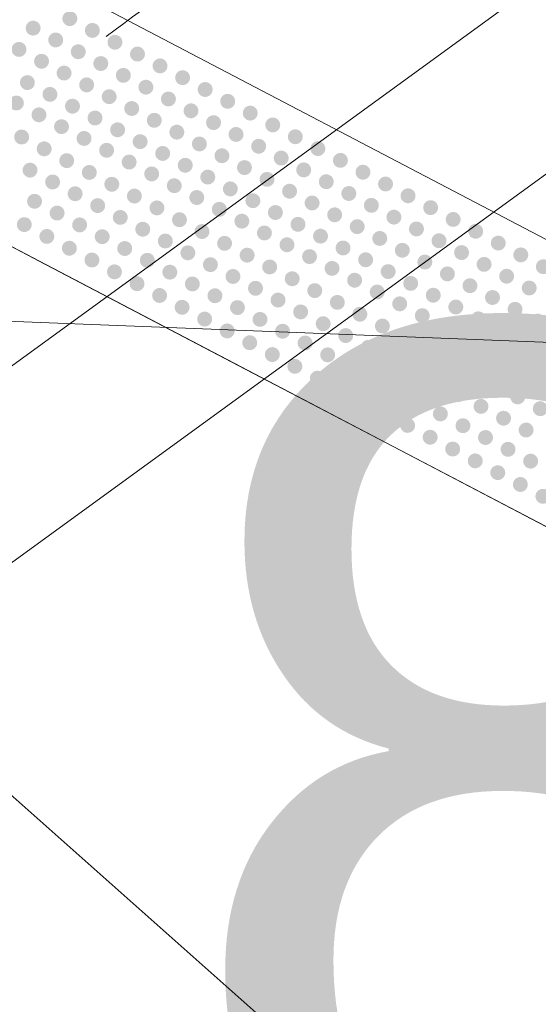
# Model space of a CAD drawing. Header units: feet. Extents: x 2433273 to 2447442, y 555003 to 575201.
# Tile 129 of 226: x 2446031 to 2446035, y 557980 to 557988. Entities that reach past the tile are written whole.
import ezdxf
from ezdxf.enums import TextEntityAlignment as Align

# ---------------------------------------------------------------- set-up
doc = ezdxf.new("R2010")
doc.units = ezdxf.units.FT
doc.header["$LTSCALE"] = 50
doc.header["$MEASUREMENT"] = 0
for name, pattern in [('cl50', [100, 7.5, -7.5, 70, -7.5, 7.5]), ('DGN Style 3', [677.930942, 484.236387, -193.694555]), ('DGN Style 5', [338.965471, 145.270916, -193.694555]), ('DGN Style 7', [968.472775, 435.812749, -193.694555, 145.270916, -193.694555])]:
    doc.linetypes.add(name, pattern=pattern)
for name, color, linetype, lineweight in [('DR_P_Flow_Arrow', 151, 'Continuous', 13), ('DR_P_Text', 7, 'Continuous', 13), ('DR_X_Storm_Sewer', 151, 'DGN Style 5', 0), ('GE_P_CL_50', 7, 'cl50', 13), ('GE_P_Driveway_CL', 7, 'DGN Style 7', 13), ('PV_P_Bikeway', 193, 'Continuous', 13), ('PV_P_Curb_Ramp', 120, 'Continuous', 13), ('PV_X_EOP', 7, 'DGN Style 3', 0), ('SV_X_Text', 7, 'Continuous', 0)]:
    doc.layers.add(name, color=color, linetype=linetype, lineweight=lineweight)
doc.styles.add('Slanted-Normal LS 0.50', font='font31.shx', dxfattribs={"height": 0.14})

# ---------------------------------------------------------------- blocks, each defined once
blk = doc.blocks.new('DFL-P_17')
at = {"layer": 'DR_P_Flow_Arrow', "color": 151, "linetype": 'Continuous', "lineweight": 13}
blk.add_open_spline([(-0.07992, 0.00025), (-0.08097, 0.00025), (-0.08203, 0.00025), (-0.08308, 0.00025), (-0.09434, 0.00029), (-0.10513, 0.00501), (-0.116, 0.00775), (-0.1231, 0.00954), (-0.12983, 0.0131), (-0.13683, 0.015), (-0.15466, 0.01984), (-0.16374, -0.02019), (-0.17925, -0.02175), (-0.19684, -0.02351), (-0.21286, 0.01821), (-0.22775, 0.0195), (-0.24402, 0.0209), (-0.26479, -0.02818), (-0.28375, -0.02175), (-0.29058, -0.01944), (-0.28674, 0.00067), (-0.29508, 0.00058), (-0.31339, 0.00039), (-0.33169, 0.00019), (-0.35, 0)], degree=3, knots=[0, 0, 0, 0, 0.009646, 0.009646, 0.009646, 0.112481, 0.112481, 0.112481, 0.179673, 0.179673, 0.179673, 0.350625, 0.350625, 0.350625, 0.544565, 0.544565, 0.544565, 0.756426, 0.756426, 0.756426, 0.832712, 0.832712, 0.832712, 1, 1, 1, 1], dxfattribs=at)

msp = doc.modelspace()

# ---------------------------------------------------------------- hatches: boundary and pattern name
at = {"layer": 'PV_P_Curb_Ramp'}
h = msp.add_hatch(color=256, dxfattribs=at)
edge = h.paths.add_edge_path()
edge.add_arc((2446031.5132, 557987.8308), 0.0585, 0, 360)
h = msp.add_hatch(color=256, dxfattribs=at)
edge = h.paths.add_edge_path()
edge.add_arc((2446031.2248, 557987.7561), 0.0585, 0, 360)
h = msp.add_hatch(color=256, dxfattribs=at)
edge = h.paths.add_edge_path()
edge.add_arc((2446031.6903, 557987.7379), 0.0585, 0, 360)
h = msp.add_hatch(color=256, dxfattribs=at)
edge = h.paths.add_edge_path()
edge.add_arc((2446031.402, 557987.6632), 0.0585, 0, 360)
h = msp.add_hatch(color=256, dxfattribs=at)
edge = h.paths.add_edge_path()
edge.add_arc((2446031.8674, 557987.6451), 0.0585, 0, 360)
h = msp.add_hatch(color=256, dxfattribs=at)
edge = h.paths.add_edge_path()
edge.add_arc((2446031.1137, 557987.5886), 0.0585, 0, 360)
h = msp.add_hatch(color=256, dxfattribs=at)
edge = h.paths.add_edge_path()
edge.add_arc((2446031.5791, 557987.5704), 0.0585, 0, 360)
h = msp.add_hatch(color=256, dxfattribs=at)
edge = h.paths.add_edge_path()
edge.add_arc((2446032.0446, 557987.5522), 0.0585, 0, 360)
h = msp.add_hatch(color=256, dxfattribs=at)
edge = h.paths.add_edge_path()
edge.add_arc((2446031.2908, 557987.4957), 0.0585, 0, 360)
h = msp.add_hatch(color=256, dxfattribs=at)
edge = h.paths.add_edge_path()
edge.add_arc((2446031.7563, 557987.4776), 0.0585, 0, 360)
h = msp.add_hatch(color=256, dxfattribs=at)
edge = h.paths.add_edge_path()
edge.add_arc((2446031.468, 557987.4029), 0.0585, 0, 360)
h = msp.add_hatch(color=256, dxfattribs=at)
edge = h.paths.add_edge_path()
edge.add_arc((2446032.2217, 557987.4594), 0.0585, 0, 360)
h = msp.add_hatch(color=256, dxfattribs=at)
edge = h.paths.add_edge_path()
edge.add_arc((2446031.1796, 557987.3282), 0.0585, 0, 360)
h = msp.add_hatch(color=256, dxfattribs=at)
edge = h.paths.add_edge_path()
edge.add_arc((2446031.6451, 557987.31), 0.0585, 0, 360)
h = msp.add_hatch(color=256, dxfattribs=at)
edge = h.paths.add_edge_path()
edge.add_arc((2446031.9334, 557987.3847), 0.0585, 0, 360)
h = msp.add_hatch(color=256, dxfattribs=at)
edge = h.paths.add_edge_path()
edge.add_arc((2446032.3989, 557987.3666), 0.0585, 0, 360)
h = msp.add_hatch(color=256, dxfattribs=at)
edge = h.paths.add_edge_path()
edge.add_arc((2446031.3568, 557987.2353), 0.0585, 0, 360)
h = msp.add_hatch(color=256, dxfattribs=at)
edge = h.paths.add_edge_path()
edge.add_arc((2446032.1106, 557987.2919), 0.0585, 0, 360)
h = msp.add_hatch(color=256, dxfattribs=at)
edge = h.paths.add_edge_path()
edge.add_arc((2446032.576, 557987.2737), 0.0585, 0, 360)
h = msp.add_hatch(color=256, dxfattribs=at)
edge = h.paths.add_edge_path()
edge.add_arc((2446031.0933, 557987.1675), 0.0585, 0, 360)
h = msp.add_hatch(color=256, dxfattribs=at)
edge = h.paths.add_edge_path()
edge.add_arc((2446031.8222, 557987.2172), 0.0585, 0, 360)
h = msp.add_hatch(color=256, dxfattribs=at)
edge = h.paths.add_edge_path()
edge.add_arc((2446032.2877, 557987.199), 0.0585, 0, 360)
h = msp.add_hatch(color=256, dxfattribs=at)
edge = h.paths.add_edge_path()
edge.add_arc((2446032.7532, 557987.1809), 0.0585, 0, 360)
h = msp.add_hatch(color=256, dxfattribs=at)
edge = h.paths.add_edge_path()
edge.add_arc((2446031.5339, 557987.1425), 0.0585, 0, 360)
h = msp.add_hatch(color=256, dxfattribs=at)
edge = h.paths.add_edge_path()
edge.add_arc((2446031.9994, 557987.1243), 0.0585, 0, 360)
h = msp.add_hatch(color=256, dxfattribs=at)
edge = h.paths.add_edge_path()
edge.add_arc((2446032.4648, 557987.1062), 0.0585, 0, 360)
h = msp.add_hatch(color=256, dxfattribs=at)
edge = h.paths.add_edge_path()
edge.add_arc((2446032.9303, 557987.088), 0.0585, 0, 360)
h = msp.add_hatch(color=256, dxfattribs=at)
edge = h.paths.add_edge_path()
edge.add_arc((2446031.2704, 557987.0746), 0.0585, 0, 360)
h = msp.add_hatch(color=256, dxfattribs=at)
edge = h.paths.add_edge_path()
edge.add_arc((2446031.7111, 557987.0496), 0.0585, 0, 360)
h = msp.add_hatch(color=256, dxfattribs=at)
edge = h.paths.add_edge_path()
edge.add_arc((2446032.1765, 557987.0315), 0.0585, 0, 360)
h = msp.add_hatch(color=256, dxfattribs=at)
edge = h.paths.add_edge_path()
edge.add_arc((2446032.642, 557987.0133), 0.0585, 0, 360)
h = msp.add_hatch(color=256, dxfattribs=at)
edge = h.paths.add_edge_path()
edge.add_arc((2446031.4476, 557986.9818), 0.0585, 0, 360)
h = msp.add_hatch(color=256, dxfattribs=at)
edge = h.paths.add_edge_path()
edge.add_arc((2446031.8882, 557986.9568), 0.0585, 0, 360)
h = msp.add_hatch(color=256, dxfattribs=at)
edge = h.paths.add_edge_path()
edge.add_arc((2446032.3537, 557986.9386), 0.0585, 0, 360)
h = msp.add_hatch(color=256, dxfattribs=at)
edge = h.paths.add_edge_path()
edge.add_arc((2446033.1074, 557986.9952), 0.0585, 0, 360)
h = msp.add_hatch(color=256, dxfattribs=at)
edge = h.paths.add_edge_path()
edge.add_arc((2446031.1344, 557986.9002), 0.0585, 0, 360)
h = msp.add_hatch(color=256, dxfattribs=at)
edge = h.paths.add_edge_path()
edge.add_arc((2446031.6247, 557986.8889), 0.0585, 0, 360)
h = msp.add_hatch(color=256, dxfattribs=at)
edge = h.paths.add_edge_path()
edge.add_arc((2446032.0654, 557986.8639), 0.0585, 0, 360)
h = msp.add_hatch(color=256, dxfattribs=at)
edge = h.paths.add_edge_path()
edge.add_arc((2446032.5308, 557986.8458), 0.0585, 0, 360)
h = msp.add_hatch(color=256, dxfattribs=at)
edge = h.paths.add_edge_path()
edge.add_arc((2446032.8191, 557986.9205), 0.0585, 0, 360)
h = msp.add_hatch(color=256, dxfattribs=at)
edge = h.paths.add_edge_path()
edge.add_arc((2446033.2846, 557986.9023), 0.0585, 0, 360)
h = msp.add_hatch(color=256, dxfattribs=at)
edge = h.paths.add_edge_path()
edge.add_arc((2446031.3116, 557986.8074), 0.0585, 0, 360)
h = msp.add_hatch(color=256, dxfattribs=at)
edge = h.paths.add_edge_path()
edge.add_arc((2446031.8019, 557986.7961), 0.0585, 0, 360)
h = msp.add_hatch(color=256, dxfattribs=at)
edge = h.paths.add_edge_path()
edge.add_arc((2446032.2425, 557986.7711), 0.0585, 0, 360)
h = msp.add_hatch(color=256, dxfattribs=at)
edge = h.paths.add_edge_path()
edge.add_arc((2446032.9963, 557986.8276), 0.0585, 0, 360)
h = msp.add_hatch(color=256, dxfattribs=at)
edge = h.paths.add_edge_path()
edge.add_arc((2446033.4617, 557986.8095), 0.0585, 0, 360)
h = msp.add_hatch(color=256, dxfattribs=at)
edge = h.paths.add_edge_path()
edge.add_arc((2446031.4887, 557986.7146), 0.0585, 0, 360)
h = msp.add_hatch(color=256, dxfattribs=at)
edge = h.paths.add_edge_path()
edge.add_arc((2446031.979, 557986.7032), 0.0585, 0, 360)
h = msp.add_hatch(color=256, dxfattribs=at)
edge = h.paths.add_edge_path()
edge.add_arc((2446032.708, 557986.7529), 0.0585, 0, 360)
h = msp.add_hatch(color=256, dxfattribs=at)
edge = h.paths.add_edge_path()
edge.add_arc((2446033.1734, 557986.7348), 0.0585, 0, 360)
h = msp.add_hatch(color=256, dxfattribs=at)
edge = h.paths.add_edge_path()
edge.add_arc((2446033.6389, 557986.7166), 0.0585, 0, 360)
h = msp.add_hatch(color=256, dxfattribs=at)
edge = h.paths.add_edge_path()
edge.add_arc((2446031.2004, 557986.6399), 0.0585, 0, 360)
h = msp.add_hatch(color=256, dxfattribs=at)
edge = h.paths.add_edge_path()
edge.add_arc((2446031.6659, 557986.6217), 0.0585, 0, 360)
h = msp.add_hatch(color=256, dxfattribs=at)
edge = h.paths.add_edge_path()
edge.add_arc((2446032.4196, 557986.6782), 0.0585, 0, 360)
h = msp.add_hatch(color=256, dxfattribs=at)
edge = h.paths.add_edge_path()
edge.add_arc((2446032.8851, 557986.6601), 0.0585, 0, 360)
h = msp.add_hatch(color=256, dxfattribs=at)
edge = h.paths.add_edge_path()
edge.add_arc((2446033.3506, 557986.6419), 0.0585, 0, 360)
h = msp.add_hatch(color=256, dxfattribs=at)
edge = h.paths.add_edge_path()
edge.add_arc((2446033.816, 557986.6238), 0.0585, 0, 360)
h = msp.add_hatch(color=256, dxfattribs=at)
edge = h.paths.add_edge_path()
edge.add_arc((2446031.3776, 557986.547), 0.0585, 0, 360)
h = msp.add_hatch(color=256, dxfattribs=at)
edge = h.paths.add_edge_path()
edge.add_arc((2446032.1561, 557986.6104), 0.0585, 0, 360)
h = msp.add_hatch(color=256, dxfattribs=at)
edge = h.paths.add_edge_path()
edge.add_arc((2446032.5968, 557986.5854), 0.0585, 0, 360)
h = msp.add_hatch(color=256, dxfattribs=at)
edge = h.paths.add_edge_path()
edge.add_arc((2446033.0622, 557986.5672), 0.0585, 0, 360)
h = msp.add_hatch(color=256, dxfattribs=at)
edge = h.paths.add_edge_path()
edge.add_arc((2446033.5277, 557986.5491), 0.0585, 0, 360)
h = msp.add_hatch(color=256, dxfattribs=at)
edge = h.paths.add_edge_path()
edge.add_arc((2446031.843, 557986.5289), 0.0585, 0, 360)
h = msp.add_hatch(color=256, dxfattribs=at)
edge = h.paths.add_edge_path()
edge.add_arc((2446032.3333, 557986.5175), 0.0585, 0, 360)
h = msp.add_hatch(color=256, dxfattribs=at)
edge = h.paths.add_edge_path()
edge.add_arc((2446032.7739, 557986.4926), 0.0585, 0, 360)
h = msp.add_hatch(color=256, dxfattribs=at)
edge = h.paths.add_edge_path()
edge.add_arc((2446033.2394, 557986.4744), 0.0585, 0, 360)
h = msp.add_hatch(color=256, dxfattribs=at)
edge = h.paths.add_edge_path()
edge.add_arc((2446033.9932, 557986.5309), 0.0585, 0, 360)
h = msp.add_hatch(color=256, dxfattribs=at)
edge = h.paths.add_edge_path()
edge.add_arc((2446031.2358, 557986.3953), 0.0585, 0, 360)
h = msp.add_hatch(color=256, dxfattribs=at)
edge = h.paths.add_edge_path()
edge.add_arc((2446031.5547, 557986.4542), 0.0585, 0, 360)
h = msp.add_hatch(color=256, dxfattribs=at)
edge = h.paths.add_edge_path()
edge.add_arc((2446032.0202, 557986.436), 0.0585, 0, 360)
h = msp.add_hatch(color=256, dxfattribs=at)
edge = h.paths.add_edge_path()
edge.add_arc((2446032.5104, 557986.4247), 0.0585, 0, 360)
h = msp.add_hatch(color=256, dxfattribs=at)
edge = h.paths.add_edge_path()
edge.add_arc((2446032.9511, 557986.3997), 0.0585, 0, 360)
h = msp.add_hatch(color=256, dxfattribs=at)
edge = h.paths.add_edge_path()
edge.add_arc((2446033.4165, 557986.3815), 0.0585, 0, 360)
h = msp.add_hatch(color=256, dxfattribs=at)
edge = h.paths.add_edge_path()
edge.add_arc((2446033.7048, 557986.4562), 0.0585, 0, 360)
h = msp.add_hatch(color=256, dxfattribs=at)
edge = h.paths.add_edge_path()
edge.add_arc((2446034.1703, 557986.4381), 0.0585, 0, 360)
h = msp.add_hatch(color=256, dxfattribs=at)
edge = h.paths.add_edge_path()
edge.add_arc((2446031.413, 557986.3025), 0.0585, 0, 360)
h = msp.add_hatch(color=256, dxfattribs=at)
edge = h.paths.add_edge_path()
edge.add_arc((2446031.7318, 557986.3613), 0.0585, 0, 360)
h = msp.add_hatch(color=256, dxfattribs=at)
edge = h.paths.add_edge_path()
edge.add_arc((2446032.1973, 557986.3432), 0.0585, 0, 360)
h = msp.add_hatch(color=256, dxfattribs=at)
edge = h.paths.add_edge_path()
edge.add_arc((2446032.6876, 557986.3318), 0.0585, 0, 360)
h = msp.add_hatch(color=256, dxfattribs=at)
edge = h.paths.add_edge_path()
edge.add_arc((2446033.1282, 557986.3069), 0.0585, 0, 360)
h = msp.add_hatch(color=256, dxfattribs=at)
edge = h.paths.add_edge_path()
edge.add_arc((2446033.882, 557986.3634), 0.0585, 0, 360)
h = msp.add_hatch(color=256, dxfattribs=at)
edge = h.paths.add_edge_path()
edge.add_arc((2446034.3474, 557986.3452), 0.0585, 0, 360)
h = msp.add_hatch(color=256, dxfattribs=at)
edge = h.paths.add_edge_path()
edge.add_arc((2446031.909, 557986.2685), 0.0585, 0, 360)
h = msp.add_hatch(color=256, dxfattribs=at)
edge = h.paths.add_edge_path()
edge.add_arc((2446032.3744, 557986.2503), 0.0585, 0, 360)
h = msp.add_hatch(color=256, dxfattribs=at)
edge = h.paths.add_edge_path()
edge.add_arc((2446032.8647, 557986.239), 0.0585, 0, 360)
h = msp.add_hatch(color=256, dxfattribs=at)
edge = h.paths.add_edge_path()
edge.add_arc((2446033.5937, 557986.2887), 0.0585, 0, 360)
h = msp.add_hatch(color=256, dxfattribs=at)
edge = h.paths.add_edge_path()
edge.add_arc((2446034.0591, 557986.2705), 0.0585, 0, 360)
h = msp.add_hatch(color=256, dxfattribs=at)
edge = h.paths.add_edge_path()
edge.add_arc((2446034.5246, 557986.2524), 0.0585, 0, 360)
h = msp.add_hatch(color=256, dxfattribs=at)
edge = h.paths.add_edge_path()
edge.add_arc((2446031.1552, 557986.2119), 0.0585, 0, 360)
h = msp.add_hatch(color=256, dxfattribs=at)
edge = h.paths.add_edge_path()
edge.add_arc((2446031.5901, 557986.2096), 0.0585, 0, 360)
h = msp.add_hatch(color=256, dxfattribs=at)
edge = h.paths.add_edge_path()
edge.add_arc((2446032.0861, 557986.1756), 0.0585, 0, 360)
h = msp.add_hatch(color=256, dxfattribs=at)
edge = h.paths.add_edge_path()
edge.add_arc((2446032.5516, 557986.1575), 0.0585, 0, 360)
h = msp.add_hatch(color=256, dxfattribs=at)
edge = h.paths.add_edge_path()
edge.add_arc((2446033.3054, 557986.214), 0.0585, 0, 360)
h = msp.add_hatch(color=256, dxfattribs=at)
edge = h.paths.add_edge_path()
edge.add_arc((2446033.7708, 557986.1959), 0.0585, 0, 360)
h = msp.add_hatch(color=256, dxfattribs=at)
edge = h.paths.add_edge_path()
edge.add_arc((2446034.2363, 557986.1777), 0.0585, 0, 360)
h = msp.add_hatch(color=256, dxfattribs=at)
edge = h.paths.add_edge_path()
edge.add_arc((2446034.7017, 557986.1595), 0.0585, 0, 360)
h = msp.add_hatch(color=256, dxfattribs=at)
edge = h.paths.add_edge_path()
edge.add_arc((2446031.3324, 557986.1191), 0.0585, 0, 360)
h = msp.add_hatch(color=256, dxfattribs=at)
edge = h.paths.add_edge_path()
edge.add_arc((2446031.7672, 557986.1168), 0.0585, 0, 360)
h = msp.add_hatch(color=256, dxfattribs=at)
edge = h.paths.add_edge_path()
edge.add_arc((2446032.2633, 557986.0828), 0.0585, 0, 360)
h = msp.add_hatch(color=256, dxfattribs=at)
edge = h.paths.add_edge_path()
edge.add_arc((2446033.0419, 557986.1461), 0.0585, 0, 360)
h = msp.add_hatch(color=256, dxfattribs=at)
edge = h.paths.add_edge_path()
edge.add_arc((2446033.4825, 557986.1212), 0.0585, 0, 360)
h = msp.add_hatch(color=256, dxfattribs=at)
edge = h.paths.add_edge_path()
edge.add_arc((2446033.948, 557986.103), 0.0585, 0, 360)
h = msp.add_hatch(color=256, dxfattribs=at)
edge = h.paths.add_edge_path()
edge.add_arc((2446034.4134, 557986.0849), 0.0585, 0, 360)
h = msp.add_hatch(color=256, dxfattribs=at)
edge = h.paths.add_edge_path()
edge.add_arc((2446031.5095, 557986.0262), 0.0585, 0, 360)
h = msp.add_hatch(color=256, dxfattribs=at)
edge = h.paths.add_edge_path()
edge.add_arc((2446031.9444, 557986.0239), 0.0585, 0, 360)
h = msp.add_hatch(color=256, dxfattribs=at)
edge = h.paths.add_edge_path()
edge.add_arc((2446032.7287, 557986.0646), 0.0585, 0, 360)
h = msp.add_hatch(color=256, dxfattribs=at)
edge = h.paths.add_edge_path()
edge.add_arc((2446033.219, 557986.0533), 0.0585, 0, 360)
h = msp.add_hatch(color=256, dxfattribs=at)
edge = h.paths.add_edge_path()
edge.add_arc((2446033.6596, 557986.0283), 0.0585, 0, 360)
h = msp.add_hatch(color=256, dxfattribs=at)
edge = h.paths.add_edge_path()
edge.add_arc((2446034.1251, 557986.0102), 0.0585, 0, 360)
h = msp.add_hatch(color=256, dxfattribs=at)
edge = h.paths.add_edge_path()
edge.add_arc((2446034.8789, 557986.0667), 0.0585, 0, 360)
h = msp.add_hatch(color=256, dxfattribs=at)
edge = h.paths.add_edge_path()
edge.add_arc((2446031.6866, 557985.9334), 0.0585, 0, 360)
h = msp.add_hatch(color=256, dxfattribs=at)
edge = h.paths.add_edge_path()
edge.add_arc((2446032.1215, 557985.9311), 0.0585, 0, 360)
h = msp.add_hatch(color=256, dxfattribs=at)
edge = h.paths.add_edge_path()
edge.add_arc((2446032.4404, 557985.9899), 0.0585, 0, 360)
h = msp.add_hatch(color=256, dxfattribs=at)
edge = h.paths.add_edge_path()
edge.add_arc((2446032.9059, 557985.9718), 0.0585, 0, 360)
h = msp.add_hatch(color=256, dxfattribs=at)
edge = h.paths.add_edge_path()
edge.add_arc((2446033.3961, 557985.9605), 0.0585, 0, 360)
h = msp.add_hatch(color=256, dxfattribs=at)
edge = h.paths.add_edge_path()
edge.add_arc((2446033.8368, 557985.9355), 0.0585, 0, 360)
h = msp.add_hatch(color=256, dxfattribs=at)
edge = h.paths.add_edge_path()
edge.add_arc((2446034.3022, 557985.9173), 0.0585, 0, 360)
h = msp.add_hatch(color=256, dxfattribs=at)
edge = h.paths.add_edge_path()
edge.add_arc((2446034.5906, 557985.992), 0.0585, 0, 360)
h = msp.add_hatch(color=256, dxfattribs=at)
edge = h.paths.add_edge_path()
edge.add_arc((2446035.056, 557985.9739), 0.0585, 0, 360)
h = msp.add_hatch(color=256, dxfattribs=at)
edge = h.paths.add_edge_path()
edge.add_arc((2446031.8638, 557985.8405), 0.0585, 0, 360)
h = msp.add_hatch(color=256, dxfattribs=at)
edge = h.paths.add_edge_path()
edge.add_arc((2446032.2987, 557985.8382), 0.0585, 0, 360)
h = msp.add_hatch(color=256, dxfattribs=at)
edge = h.paths.add_edge_path()
edge.add_arc((2446032.6176, 557985.8971), 0.0585, 0, 360)
h = msp.add_hatch(color=256, dxfattribs=at)
edge = h.paths.add_edge_path()
edge.add_arc((2446033.083, 557985.8789), 0.0585, 0, 360)
h = msp.add_hatch(color=256, dxfattribs=at)
edge = h.paths.add_edge_path()
edge.add_arc((2446033.5733, 557985.8676), 0.0585, 0, 360)
h = msp.add_hatch(color=256, dxfattribs=at)
edge = h.paths.add_edge_path()
edge.add_arc((2446034.0139, 557985.8426), 0.0585, 0, 360)
h = msp.add_hatch(color=256, dxfattribs=at)
edge = h.paths.add_edge_path()
edge.add_arc((2446034.7677, 557985.8992), 0.0585, 0, 360)
h = msp.add_hatch(color=256, dxfattribs=at)
edge = h.paths.add_edge_path()
edge.add_arc((2446035.2332, 557985.881), 0.0585, 0, 360)
h = msp.add_hatch(color=256, dxfattribs=at)
edge = h.paths.add_edge_path()
edge.add_arc((2446032.7947, 557985.8042), 0.0585, 0, 360)
h = msp.add_hatch(color=256, dxfattribs=at)
edge = h.paths.add_edge_path()
edge.add_arc((2446033.2602, 557985.7861), 0.0585, 0, 360)
h = msp.add_hatch(color=256, dxfattribs=at)
edge = h.paths.add_edge_path()
edge.add_arc((2446033.7504, 557985.7748), 0.0585, 0, 360)
h = msp.add_hatch(color=256, dxfattribs=at)
edge = h.paths.add_edge_path()
edge.add_arc((2446034.4794, 557985.8245), 0.0585, 0, 360)
h = msp.add_hatch(color=256, dxfattribs=at)
edge = h.paths.add_edge_path()
edge.add_arc((2446034.9448, 557985.8063), 0.0585, 0, 360)
h = msp.add_hatch(color=256, dxfattribs=at)
edge = h.paths.add_edge_path()
edge.add_arc((2446032.0409, 557985.7477), 0.0585, 0, 360)
h = msp.add_hatch(color=256, dxfattribs=at)
edge = h.paths.add_edge_path()
edge.add_arc((2446032.4758, 557985.7454), 0.0585, 0, 360)
h = msp.add_hatch(color=256, dxfattribs=at)
edge = h.paths.add_edge_path()
edge.add_arc((2446032.9718, 557985.7114), 0.0585, 0, 360)
h = msp.add_hatch(color=256, dxfattribs=at)
edge = h.paths.add_edge_path()
edge.add_arc((2446033.4373, 557985.6932), 0.0585, 0, 360)
h = msp.add_hatch(color=256, dxfattribs=at)
edge = h.paths.add_edge_path()
edge.add_arc((2446034.1911, 557985.7498), 0.0585, 0, 360)
h = msp.add_hatch(color=256, dxfattribs=at)
edge = h.paths.add_edge_path()
edge.add_arc((2446034.6565, 557985.7316), 0.0585, 0, 360)
h = msp.add_hatch(color=256, dxfattribs=at)
edge = h.paths.add_edge_path()
edge.add_arc((2446035.122, 557985.7135), 0.0585, 0, 360)
h = msp.add_hatch(color=256, dxfattribs=at)
edge = h.paths.add_edge_path()
edge.add_arc((2446032.2181, 557985.6549), 0.0585, 0, 360)
h = msp.add_hatch(color=256, dxfattribs=at)
edge = h.paths.add_edge_path()
edge.add_arc((2446032.653, 557985.6526), 0.0585, 0, 360)
h = msp.add_hatch(color=256, dxfattribs=at)
edge = h.paths.add_edge_path()
edge.add_arc((2446033.149, 557985.6185), 0.0585, 0, 360)
h = msp.add_hatch(color=256, dxfattribs=at)
edge = h.paths.add_edge_path()
edge.add_arc((2446033.9276, 557985.6819), 0.0585, 0, 360)
h = msp.add_hatch(color=256, dxfattribs=at)
edge = h.paths.add_edge_path()
edge.add_arc((2446034.3682, 557985.6569), 0.0585, 0, 360)
h = msp.add_hatch(color=256, dxfattribs=at)
edge = h.paths.add_edge_path()
edge.add_arc((2446034.8337, 557985.6388), 0.0585, 0, 360)
h = msp.add_hatch(color=256, dxfattribs=at)
edge = h.paths.add_edge_path()
edge.add_arc((2446032.3952, 557985.562), 0.0585, 0, 360)
h = msp.add_hatch(color=256, dxfattribs=at)
edge = h.paths.add_edge_path()
edge.add_arc((2446032.8301, 557985.5597), 0.0585, 0, 360)
h = msp.add_hatch(color=256, dxfattribs=at)
edge = h.paths.add_edge_path()
edge.add_arc((2446033.6144, 557985.6004), 0.0585, 0, 360)
h = msp.add_hatch(color=256, dxfattribs=at)
edge = h.paths.add_edge_path()
edge.add_arc((2446034.1047, 557985.5891), 0.0585, 0, 360)
h = msp.add_hatch(color=256, dxfattribs=at)
edge = h.paths.add_edge_path()
edge.add_arc((2446034.5454, 557985.5641), 0.0585, 0, 360)
h = msp.add_hatch(color=256, dxfattribs=at)
edge = h.paths.add_edge_path()
edge.add_arc((2446035.0108, 557985.5459), 0.0585, 0, 360)
h = msp.add_hatch(color=256, dxfattribs=at)
edge = h.paths.add_edge_path()
edge.add_arc((2446032.5724, 557985.4692), 0.0585, 0, 360)
h = msp.add_hatch(color=256, dxfattribs=at)
edge = h.paths.add_edge_path()
edge.add_arc((2446033.0072, 557985.4669), 0.0585, 0, 360)
h = msp.add_hatch(color=256, dxfattribs=at)
edge = h.paths.add_edge_path()
edge.add_arc((2446033.3261, 557985.5257), 0.0585, 0, 360)
h = msp.add_hatch(color=256, dxfattribs=at)
edge = h.paths.add_edge_path()
edge.add_arc((2446033.7916, 557985.5075), 0.0585, 0, 360)
h = msp.add_hatch(color=256, dxfattribs=at)
edge = h.paths.add_edge_path()
edge.add_arc((2446034.2819, 557985.4962), 0.0585, 0, 360)
h = msp.add_hatch(color=256, dxfattribs=at)
edge = h.paths.add_edge_path()
edge.add_arc((2446034.7225, 557985.4712), 0.0585, 0, 360)
h = msp.add_hatch(color=256, dxfattribs=at)
edge = h.paths.add_edge_path()
edge.add_arc((2446035.188, 557985.4531), 0.0585, 0, 360)
h = msp.add_hatch(color=256, dxfattribs=at)
edge = h.paths.add_edge_path()
edge.add_arc((2446032.7495, 557985.3763), 0.0585, 0, 360)
h = msp.add_hatch(color=256, dxfattribs=at)
edge = h.paths.add_edge_path()
edge.add_arc((2446033.1844, 557985.374), 0.0585, 0, 360)
h = msp.add_hatch(color=256, dxfattribs=at)
edge = h.paths.add_edge_path()
edge.add_arc((2446033.5033, 557985.4329), 0.0585, 0, 360)
h = msp.add_hatch(color=256, dxfattribs=at)
edge = h.paths.add_edge_path()
edge.add_arc((2446033.9687, 557985.4147), 0.0585, 0, 360)
h = msp.add_hatch(color=256, dxfattribs=at)
edge = h.paths.add_edge_path()
edge.add_arc((2446034.459, 557985.4034), 0.0585, 0, 360)
h = msp.add_hatch(color=256, dxfattribs=at)
edge = h.paths.add_edge_path()
edge.add_arc((2446034.8996, 557985.3784), 0.0585, 0, 360)
h = msp.add_hatch(color=256, dxfattribs=at)
edge = h.paths.add_edge_path()
edge.add_arc((2446033.6804, 557985.34), 0.0585, 0, 360)
h = msp.add_hatch(color=256, dxfattribs=at)
edge = h.paths.add_edge_path()
edge.add_arc((2446034.1459, 557985.3219), 0.0585, 0, 360)
h = msp.add_hatch(color=256, dxfattribs=at)
edge = h.paths.add_edge_path()
edge.add_arc((2446034.6361, 557985.3105), 0.0585, 0, 360)
h = msp.add_hatch(color=256, dxfattribs=at)
edge = h.paths.add_edge_path()
edge.add_arc((2446032.9266, 557985.2835), 0.0585, 0, 360)
h = msp.add_hatch(color=256, dxfattribs=at)
edge = h.paths.add_edge_path()
edge.add_arc((2446033.3615, 557985.2812), 0.0585, 0, 360)
h = msp.add_hatch(color=256, dxfattribs=at)
edge = h.paths.add_edge_path()
edge.add_arc((2446033.8576, 557985.2472), 0.0585, 0, 360)
h = msp.add_hatch(color=256, dxfattribs=at)
edge = h.paths.add_edge_path()
edge.add_arc((2446034.323, 557985.229), 0.0585, 0, 360)
h = msp.add_hatch(color=256, dxfattribs=at)
edge = h.paths.add_edge_path()
edge.add_arc((2446035.0768, 557985.2855), 0.0585, 0, 360)
h = msp.add_hatch(color=256, dxfattribs=at)
edge = h.paths.add_edge_path()
edge.add_arc((2446033.1038, 557985.1906), 0.0585, 0, 360)
h = msp.add_hatch(color=256, dxfattribs=at)
edge = h.paths.add_edge_path()
edge.add_arc((2446033.5387, 557985.1883), 0.0585, 0, 360)
h = msp.add_hatch(color=256, dxfattribs=at)
edge = h.paths.add_edge_path()
edge.add_arc((2446034.0347, 557985.1543), 0.0585, 0, 360)
h = msp.add_hatch(color=256, dxfattribs=at)
edge = h.paths.add_edge_path()
edge.add_arc((2446034.8133, 557985.2177), 0.0585, 0, 360)
h = msp.add_hatch(color=256, dxfattribs=at)
edge = h.paths.add_edge_path()
edge.add_arc((2446033.2809, 557985.0978), 0.0585, 0, 360)
h = msp.add_hatch(color=256, dxfattribs=at)
edge = h.paths.add_edge_path()
edge.add_arc((2446033.7158, 557985.0955), 0.0585, 0, 360)
h = msp.add_hatch(color=256, dxfattribs=at)
edge = h.paths.add_edge_path()
edge.add_arc((2446034.5002, 557985.1362), 0.0585, 0, 360)
h = msp.add_hatch(color=256, dxfattribs=at)
edge = h.paths.add_edge_path()
edge.add_arc((2446034.9904, 557985.1248), 0.0585, 0, 360)
h = msp.add_hatch(color=256, dxfattribs=at)
edge = h.paths.add_edge_path()
edge.add_arc((2446033.4581, 557985.0049), 0.0585, 0, 360)
h = msp.add_hatch(color=256, dxfattribs=at)
edge = h.paths.add_edge_path()
edge.add_arc((2446033.893, 557985.0026), 0.0585, 0, 360)
h = msp.add_hatch(color=256, dxfattribs=at)
edge = h.paths.add_edge_path()
edge.add_arc((2446034.2118, 557985.0615), 0.0585, 0, 360)
h = msp.add_hatch(color=256, dxfattribs=at)
edge = h.paths.add_edge_path()
edge.add_arc((2446034.6773, 557985.0433), 0.0585, 0, 360)
h = msp.add_hatch(color=256, dxfattribs=at)
edge = h.paths.add_edge_path()
edge.add_arc((2446035.1676, 557985.032), 0.0585, 0, 360)
h = msp.add_hatch(color=256, dxfattribs=at)
edge = h.paths.add_edge_path()
edge.add_arc((2446033.6352, 557984.9121), 0.0585, 0, 360)
h = msp.add_hatch(color=256, dxfattribs=at)
edge = h.paths.add_edge_path()
edge.add_arc((2446034.0701, 557984.9098), 0.0585, 0, 360)
h = msp.add_hatch(color=256, dxfattribs=at)
edge = h.paths.add_edge_path()
edge.add_arc((2446034.389, 557984.9686), 0.0585, 0, 360)
h = msp.add_hatch(color=256, dxfattribs=at)
edge = h.paths.add_edge_path()
edge.add_arc((2446034.8544, 557984.9505), 0.0585, 0, 360)
h = msp.add_hatch(color=256, dxfattribs=at)
edge = h.paths.add_edge_path()
edge.add_arc((2446034.5661, 557984.8758), 0.0585, 0, 360)
h = msp.add_hatch(color=256, dxfattribs=at)
edge = h.paths.add_edge_path()
edge.add_arc((2446035.0316, 557984.8576), 0.0585, 0, 360)
h = msp.add_hatch(color=256, dxfattribs=at)
edge = h.paths.add_edge_path()
edge.add_arc((2446033.8124, 557984.8192), 0.0585, 0, 360)
h = msp.add_hatch(color=256, dxfattribs=at)
edge = h.paths.add_edge_path()
edge.add_arc((2446034.2472, 557984.8169), 0.0585, 0, 360)
h = msp.add_hatch(color=256, dxfattribs=at)
edge = h.paths.add_edge_path()
edge.add_arc((2446034.7433, 557984.7829), 0.0585, 0, 360)
h = msp.add_hatch(color=256, dxfattribs=at)
edge = h.paths.add_edge_path()
edge.add_arc((2446035.2087, 557984.7648), 0.0585, 0, 360)
h = msp.add_hatch(color=256, dxfattribs=at)
edge = h.paths.add_edge_path()
edge.add_arc((2446033.9895, 557984.7264), 0.0585, 0, 360)
h = msp.add_hatch(color=256, dxfattribs=at)
edge = h.paths.add_edge_path()
edge.add_arc((2446034.4244, 557984.7241), 0.0585, 0, 360)
h = msp.add_hatch(color=256, dxfattribs=at)
edge = h.paths.add_edge_path()
edge.add_arc((2446034.9204, 557984.6901), 0.0585, 0, 360)
h = msp.add_hatch(color=256, dxfattribs=at)
edge = h.paths.add_edge_path()
edge.add_arc((2446034.1666, 557984.6335), 0.0585, 0, 360)
h = msp.add_hatch(color=256, dxfattribs=at)
edge = h.paths.add_edge_path()
edge.add_arc((2446034.6015, 557984.6312), 0.0585, 0, 360)
h = msp.add_hatch(color=256, dxfattribs=at)
edge = h.paths.add_edge_path()
edge.add_arc((2446034.3438, 557984.5407), 0.0585, 0, 360)
h = msp.add_hatch(color=256, dxfattribs=at)
edge = h.paths.add_edge_path()
edge.add_arc((2446034.7787, 557984.5384), 0.0585, 0, 360)
h = msp.add_hatch(color=256, dxfattribs=at)
edge = h.paths.add_edge_path()
edge.add_arc((2446035.0976, 557984.5972), 0.0585, 0, 360)
h = msp.add_hatch(color=256, dxfattribs=at)
edge = h.paths.add_edge_path()
edge.add_arc((2446034.5209, 557984.4479), 0.0585, 0, 360)
h = msp.add_hatch(color=256, dxfattribs=at)
edge = h.paths.add_edge_path()
edge.add_arc((2446034.9558, 557984.4456), 0.0585, 0, 360)
h = msp.add_hatch(color=256, dxfattribs=at)
edge = h.paths.add_edge_path()
edge.add_arc((2446034.6981, 557984.355), 0.0585, 0, 360)
h = msp.add_hatch(color=256, dxfattribs=at)
edge = h.paths.add_edge_path()
edge.add_arc((2446035.133, 557984.3527), 0.0585, 0, 360)
h = msp.add_hatch(color=256, dxfattribs=at)
edge = h.paths.add_edge_path()
edge.add_arc((2446034.8752, 557984.2622), 0.0585, 0, 360)
h = msp.add_hatch(color=256, dxfattribs=at)
edge = h.paths.add_edge_path()
edge.add_arc((2446035.0524, 557984.1693), 0.0585, 0, 360)
h = msp.add_hatch(color=256, dxfattribs=at)
edge = h.paths.add_edge_path()
edge.add_arc((2446035.2295, 557984.0765), 0.0585, 0, 360)

# ---------------------------------------------------------------- linework, layer by layer
at = {"layer": 'DR_X_Storm_Sewer'}
for p, q in [((2446024.1712, 557980.0884), (2446042.1002, 557993.1407)), ((2446024.9068, 557979.0778), (2446042.8358, 557992.1301))]:
    msp.add_line(p, q, dxfattribs=at)
at = {"layer": 'GE_P_CL_50'}
msp.add_line((2446090.9163, 557983.1165), (2446022.8622, 557985.7708), dxfattribs=at)
at = {"layer": 'GE_P_Driveway_CL'}
msp.add_line((2446026.6614, 557985.6226), (2446078.2066, 557939.8794), dxfattribs=at)
at = {"layer": 'PV_P_Bikeway'}
msp.add_line((2446021.9515, 557990.8101), (2446042.5802, 557979.9979), dxfattribs=at)
at = {"layer": 'PV_P_Curb_Ramp'}
msp.add_line((2446026.606, 557990.6286), (2446047.2347, 557979.8164), dxfattribs=at)
at = {"layer": 'PV_X_EOP'}
msp.add_open_spline([(2446063.698, 557946.6349), (2446065.8127, 557949.5395), (2446067.9273, 557952.4442), (2446070.042, 557955.3488), (2446060.9063, 557963.5556), (2446051.7707, 557971.7624), (2446042.635, 557979.9692), (2446033.9773, 557984.507), (2446025.3197, 557989.0447), (2446016.662, 557993.5825), (2446014.2222, 557994.8613), (2446012.8933, 557997.9749), (2446010.21, 557998.746), (2446003.7731, 558000.5958), (2445997.2049, 558001.1889), (2445990.629, 558001.8383), (2445977.6117, 558003.1237), (2445964.5943, 558004.4092), (2445951.577, 558005.6946), (2445933.7903, 558007.3861), (2445916.0037, 558009.0776), (2445898.217, 558010.7691), (2445880.0357, 558012.0586), (2445861.8543, 558013.348), (2445843.673, 558014.6375), (2445836.0217, 558014.8155), (2445828.3703, 558014.9936), (2445820.719, 558015.1716), (2445817.8815, 558015.2376), (2445815.1764, 558016.2332), (2445812.57, 558017.6408), (2445809.7826, 558019.1462), (2445807.6684, 558021.0862), (2445805.347, 558023.1863), (2445803.4035, 558024.9445), (2445800.4131, 558026.4044), (2445800.351, 558028.9449), (2445800.085, 558039.8253), (2445799.819, 558050.7056), (2445799.553, 558061.586)], degree=3, knots=[0, 0, 0, 0, 0.125, 0.125, 0.125, 0.25, 0.25, 0.25, 0.325849, 0.325849, 0.325849, 0.347224, 0.347224, 0.347224, 0.398499, 0.398499, 0.398499, 0.5, 0.5, 0.5, 0.625, 0.625, 0.625, 0.75, 0.75, 0.75, 0.820991, 0.820991, 0.820991, 0.847318, 0.847318, 0.847318, 0.875474, 0.875474, 0.875474, 0.899046, 0.899046, 0.899046, 1, 1, 1, 1], dxfattribs=at)

# ---------------------------------------------------------------- block references
at = {"layer": 'DR_P_Flow_Arrow', "color": 151, "linetype": 'Continuous', "lineweight": 0, "xscale": 49.99999999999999, "yscale": 49.99999999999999, "zscale": 49.99999999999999, "rotation": 36.0545931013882}
msp.add_blockref('DFL-P_17', (2446045.9475, 557997.9901), dxfattribs=at)

# ---------------------------------------------------------------- texts
at = {"layer": 'DR_P_Text', "style": 'Slanted-Normal LS 0.50'}
msp.add_text('15"', height=7, rotation=216.05459, dxfattribs=at).set_placement((2446036.3096, 557992.4814), align=Align.TOP_LEFT)
at = {"layer": 'SV_X_Text', "insert": (2446021.4078, 558037.9229), "char_height": 7, "attachment_point": 1, "line_spacing_factor": 0.9, "style": 'Slanted-Normal LS 0.50'}
msp.add_mtext('Control Point #4\\P5/8" x 30" rebar (set)\\Pw/cap stamped "GPD"\\PN: 558005.642\\PE: 2445991.255\\PZ: 878.131', dxfattribs=at)

doc.saveas('drawing.dxf')
